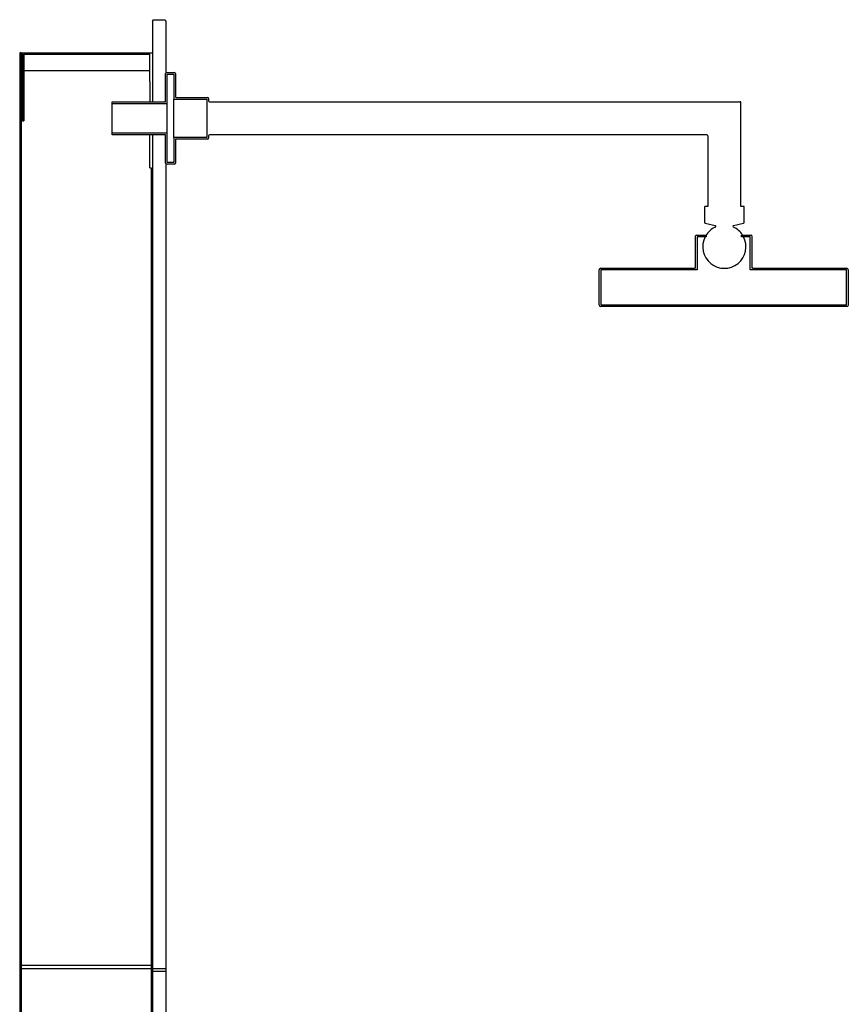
# Model space of a CAD drawing. Header units: millimetres. Extents: x 0 to 0.5, y -0.02 to 1.57.
# Tile 4 of 4: x 0 to 0.5, y 0.98 to 1.57. Entities that reach past the tile are written whole.
import ezdxf

# ---------------------------------------------------------------- set-up
doc = ezdxf.new("R2010")
doc.units = ezdxf.units.MM
doc.layers.add('BLOCKS', color=3, linetype='Continuous')

msp = doc.modelspace()

# ---------------------------------------------------------------- linework, layer by layer
at = {"layer": 'BLOCKS'}
for p, q in [((0.08, 1.56938), (0.0805, 1.57038)), ((0.0805, 1.57038), (0.0875, 1.57038)), ((0.0875, 1.57038), (0.088, 1.56938)), ((0.08, 1.56938), (0.08, 1.53388)), ((0.088, 1.56938), (0.088, 1.53847)), ((0.0008, 1.55038), (0, 1.55038)), ((0, 1.55038), (0, 0)), ((0.0008, 1.55038), (0.0016, 1.55038)), ((0.0008, 1.55038), (0.0008, 0.59417)), ((0.0016, 1.55038), (0.0016, 1.50958)), ((0.0016, 1.55038), (0.0792, 1.55038)), ((0.0024, 1.54958), (0.0024, 1.50958)), ((0.0024, 1.54958), (0.0784, 1.54958)), ((0.0784, 1.53307), (0.0784, 1.54958)), ((0.0792, 1.55038), (0.08, 1.55038)), ((0.0784, 1.53958), (0.0024, 1.53958)), ((0.08776, 1.52104), (0.08776, 1.53804)), ((0.08826, 1.53854), (0.09326, 1.53854)), ((0.08876, 1.53754), (0.09276, 1.53754)), ((0.08876, 1.52004), (0.08876, 1.53754)), ((0.09276, 1.53754), (0.09276, 1.52254)), ((0.09376, 1.53804), (0.09376, 1.52404)), ((0.0784, 1.53307), (0.0784, 1.52104)), ((0.08, 1.53388), (0.08, 1.52104)), ((0.09426, 1.52354), (0.11326, 1.52354)), ((0.11376, 1.52304), (0.11376, 1.52154)), ((0.05576, 1.52004), (0.05576, 1.52104)), ((0.05576, 1.52104), (0.08776, 1.52104)), ((0.05576, 1.50204), (0.05576, 1.52004)), ((0.05576, 1.52004), (0.08876, 1.52004)), ((0.08876, 1.50204), (0.08876, 1.52004)), ((0.09276, 1.52254), (0.11276, 1.52254)), ((0.09276, 1.49954), (0.09276, 1.52254)), ((0.11276, 1.52254), (0.11276, 1.49954)), ((0.11426, 1.52104), (0.43376, 1.52104)), ((0.43426, 1.45804), (0.43426, 1.52054)), ((0.0016, 1.50958), (0.0024, 1.50958)), ((0.05576, 1.50104), (0.05576, 1.50204)), ((0.08876, 1.50204), (0.05576, 1.50204)), ((0.08776, 1.50104), (0.05576, 1.50104)), ((0.0784, 1.48118), (0.0784, 1.50104)), ((0.08, 1.50104), (0.08, 0.037)), ((0.08776, 1.48404), (0.08776, 1.50104)), ((0.08876, 1.48454), (0.08876, 1.50204)), ((0.11276, 1.49954), (0.09276, 1.49954)), ((0.09276, 1.49954), (0.09276, 1.48454)), ((0.11376, 1.50054), (0.11376, 1.49904)), ((0.41376, 1.50104), (0.11426, 1.50104)), ((0.41426, 1.50054), (0.41426, 1.45804)), ((0.09376, 1.49804), (0.09376, 1.48404)), ((0.11326, 1.49854), (0.09426, 1.49854)), ((0.0784, 1.48118), (0.0792, 1.48118)), ((0.0792, 1.48118), (0.0792, 0.98038)), ((0.088, 1.48362), (0.088, 0.0499)), ((0.09326, 1.48354), (0.08826, 1.48354)), ((0.09276, 1.48454), (0.08876, 1.48454)), ((0.41226, 1.45754), (0.41226, 1.44844)), ((0.41426, 1.45804), (0.41276, 1.45804)), ((0.43576, 1.45804), (0.43426, 1.45804)), ((0.43626, 1.44844), (0.43626, 1.45754)), ((0.41265, 1.44795), (0.41869, 1.44654)), ((0.42982, 1.44654), (0.43587, 1.44795)), ((0.40689, 1.42127), (0.40689, 1.44027)), ((0.40739, 1.44077), (0.41279, 1.44077)), ((0.41329, 1.43977), (0.4079, 1.43977)), ((0.4079, 1.43977), (0.4079, 1.41977)), ((0.41329, 1.44027), (0.41329, 1.43977)), ((0.43449, 1.43977), (0.43449, 1.44027)), ((0.43988, 1.43977), (0.43449, 1.43977)), ((0.43499, 1.44077), (0.44038, 1.44077)), ((0.43988, 1.41977), (0.43988, 1.43977)), ((0.44088, 1.44027), (0.44088, 1.42127)), ((0.34889, 1.41977), (0.34889, 1.41977)), ((0.34889, 1.39877), (0.34889, 1.41977)), ((0.34989, 1.42077), (0.40639, 1.42077)), ((0.34989, 1.42077), (0.34989, 1.42077)), ((0.4079, 1.41977), (0.34989, 1.41977)), ((0.34989, 1.41977), (0.34989, 1.39877)), ((0.49789, 1.41977), (0.43988, 1.41977)), ((0.44139, 1.42077), (0.49789, 1.42077)), ((0.49789, 1.42077), (0.49789, 1.42077)), ((0.49789, 1.39877), (0.49789, 1.41977)), ((0.49889, 1.41977), (0.49889, 1.39877)), ((0.34989, 1.39877), (0.49789, 1.39877)), ((0.34989, 1.39877), (0.41394, 1.39877)), ((0.49789, 1.39777), (0.34989, 1.39777)), ((0.41394, 1.39777), (0.34989, 1.39777)), ((0.34989, 1.39777), (0.34989, 1.39777)), ((0.0008, 1.3), (0.0008, 0)), ((0.0792, 1.2308), (0.0792, 0.07)), ((0, 1.00144), (0.0792, 1.00144)), ((0, 0.99944), (0.0792, 0.99944)), ((0.08, 0.99944), (0.088, 0.99944)), ((0.08, 0.99785), (0.088, 0.99785))]:
    msp.add_line(p, q, dxfattribs=at)
for points in [[(0.41279, 1.44077), (0.4128, 1.44077), (0.41296, 1.44074), (0.41306, 1.44069), (0.41318, 1.44058), (0.41326, 1.44043), (0.41329, 1.44027), (0.41329, 1.44027)], [(0.43449, 1.44027), (0.4345, 1.44039), (0.43454, 1.44049), (0.43464, 1.44063), (0.43478, 1.44072), (0.43494, 1.44077), (0.43499, 1.44077)], [(0.44138, 1.42077), (0.44122, 1.4208), (0.44107, 1.42088), (0.44096, 1.421), (0.44091, 1.42109), (0.44088, 1.42126), (0.44088, 1.42127)], [(0.49889, 1.39877), (0.49888, 1.39864), (0.49878, 1.39832), (0.49858, 1.39805), (0.49831, 1.39786), (0.49798, 1.39777), (0.49789, 1.39777)]]:
    msp.add_lwpolyline(points, dxfattribs=at)
for centre, radius, start, end in [((0.08826, 1.53804), 0.0005, 90, 180), ((0.09326, 1.53804), 0.0005, 0, 90), ((0.09426, 1.52404), 0.0005, 180, 270), ((0.11326, 1.52304), 0.0005, 0, 90), ((0.11426, 1.52154), 0.0005, 180, 270), ((0.43376, 1.52054), 0.0005, 0, 90), ((0.11326, 1.49904), 0.0005, 270, 0), ((0.11426, 1.50054), 0.0005, 90, 180), ((0.41376, 1.50054), 0.0005, 0, 90), ((0.09426, 1.49804), 0.0005, 90, 180), ((0.08826, 1.48404), 0.0005, 180, 270), ((0.09326, 1.48404), 0.0005, 270, 0), ((0.41276, 1.45754), 0.0005, 90, 180), ((0.43576, 1.45754), 0.0005, 0, 90), ((0.41276, 1.44844), 0.0005, 180, 256.88403), ((0.41858, 1.44604), 0.000522, 294.85174, 76.88403), ((0.42994, 1.44604), 0.000522, 103.11597, 245.14826), ((0.43576, 1.44844), 0.0005, 283.11597, 0), ((0.40739, 1.44027), 0.0005, 90, 180), ((0.42426, 1.43377), 0.013, 152.49942, 27.50058), ((0.42426, 1.43377), 0.013, 114.85174, 148.41056), ((0.42426, 1.43377), 0.013, 32.59387, 65.14826), ((0.44038, 1.44027), 0.0005, 0.02238, 90.01614), ((0.34989, 1.41977), 0.001, 90, 180), ((0.40639, 1.42127), 0.0005, 270, 0), ((0.49789, 1.41977), 0.001, 0, 90.00068), ((0.34989, 1.39877), 0.001, 180, 270)]:
    msp.add_arc(centre, radius, start, end, dxfattribs=at)

doc.saveas('drawing.dxf')
